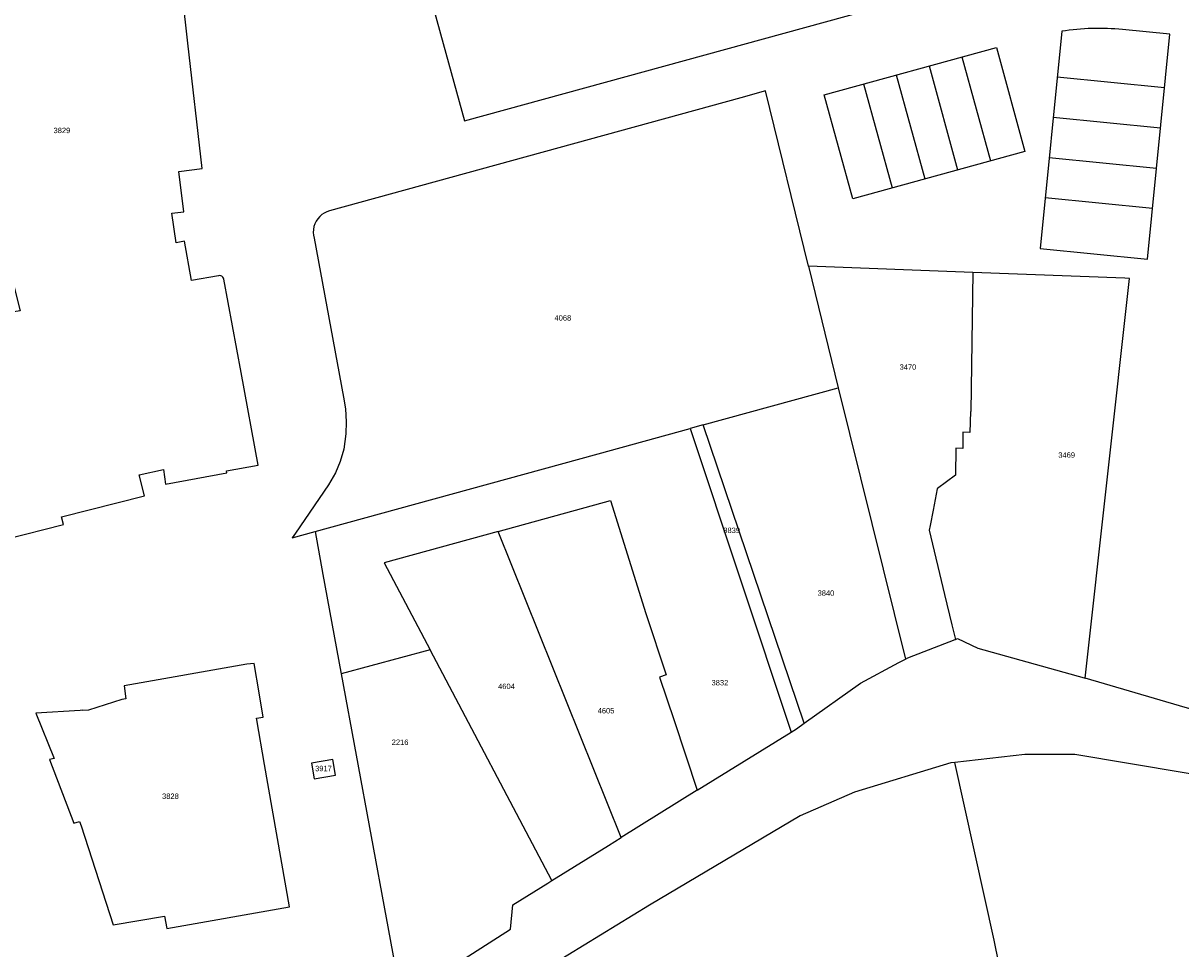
# Model space of a CAD drawing. Header units: metres. Extents: x 174165 to 174891, y 461922 to 462936.
# Tile 7 of 23: x 174368 to 174583, y 462225 to 462397. Entities that reach past the tile are written whole.
import ezdxf

# ---------------------------------------------------------------- set-up
doc = ezdxf.new("R2010")
doc.units = ezdxf.units.M
for name, color, linetype in [('B-XX-KG-GRENS_PERCEEL-G', 213, 'Continuous'), ('B-XX-KG-GRENS_PERCEEL-T20', 213, 'Continuous'), ('N-PV-KG-GRENS_PERCEEL-G', 1, 'Continuous')]:
    doc.layers.add(name, color=color, linetype=linetype)
doc.styles.add('NLCS-ISO-M500-T20', font='NLCS-ISO.ttf', dxfattribs={"height": 1})

msp = doc.modelspace()

# ---------------------------------------------------------------- linework, layer by layer
at = {"layer": 'B-XX-KG-GRENS_PERCEEL-G', "lineweight": -3, "flags": 128}
for points in [[(174403.18, 462421.4), (174421.01, 462423.7), (174441.72, 462426.38), (174448.58, 462427.27), (174448.58, 462427.26), (174451.29, 462406.25), (174443.67, 462405.26), (174444.64, 462401.7), (174443.42, 462401.37), (174445.79, 462392.75), (174449.74, 462378.42), (174535.18, 462401.91), (174516.61, 462469.4), (174398.96, 462436.99), (174398.94, 462436.98)], [(174405.11, 462349.07), (174405.03, 462349.28), (174404.91, 462349.47), (174404.73, 462349.61), (174404.53, 462349.7), (174404.31, 462349.74), (174404.09, 462349.71), (174399.12, 462348.82), (174397.78, 462356.12), (174396.27, 462355.84), (174395.47, 462361.32), (174397.65, 462361.57), (174396.76, 462369.05), (174401.07, 462369.57), (174398.43, 462392.85), (174395.44, 462419.43)], [(174513.53, 462351.49), (174505.56, 462383.99), (174501.01, 462382.73), (174424.72, 462361.75), (174424.21, 462361.58), (174423.73, 462361.34), (174423.28, 462361.04), (174422.88, 462360.68), (174422.52, 462360.27), (174422.23, 462359.82), (174421.99, 462359.34), (174421.82, 462358.83), (174421.72, 462358.3), (174421.69, 462357.76), (174421.73, 462357.22), (174421.85, 462356.69), (174427.31, 462327.17), (174427.64, 462325.04), (174427.79, 462322.62), (174427.74, 462320.4), (174427.35, 462317.58), (174426.69, 462315.27), (174425.79, 462313.17), (174424.53, 462310.92), (174418.36, 462301.96), (174417.76, 462301.1), (174422.02, 462302.27)], [(174340.17, 462380.74), (174348.23, 462368.97), (174356.26, 462357.22), (174359.66, 462359.56), (174363.92, 462353.29), (174365.81, 462349.05), (174367.34, 462343.23), (174360.08, 462342.1), (174362.38, 462326.49), (174364.44, 462312.51), (174363.31, 462312.4), (174364.66, 462300.85), (174375.34, 462303.58), (174374.96, 462304.99), (174390.37, 462308.93), (174389.38, 462312.81), (174393.89, 462313.77), (174394.29, 462311.04), (174405.67, 462313.14), (174405.6, 462313.53), (174411.46, 462314.61), (174408.3, 462331.77), (174405.11, 462349.07)], [(174544.01, 462350.32), (174513.53, 462351.49)], [(174513.53, 462351.49), (174519.06, 462328.94)], [(174544.01, 462350.32), (174543.66, 462324.55), (174543.58, 462324.55), (174543.48, 462320.64), (174542.2, 462320.7), (174542.19, 462317.71), (174540.89, 462317.73), (174540.78, 462312.71), (174537.45, 462310.29), (174537.43, 462310.2), (174536.68, 462306.27), (174536.12, 462303.42), (174535.95, 462302.54), (174538.8, 462290.62), (174540.16, 462284.96), (174540.8, 462282.29)], [(174573.09, 462349.22), (174572.22, 462349.25), (174544.01, 462350.32)], [(174564.89, 462275.11), (174573.09, 462349.22)], [(174493.98, 462322.05), (174519.06, 462328.94)], [(174519.06, 462328.94), (174531.51, 462278.62)], [(174493.98, 462322.05), (174491.6, 462321.4)], [(174512.77, 462266.76), (174493.98, 462322.05)], [(174422.02, 462302.27), (174433.96, 462305.57), (174474.51, 462316.7), (174491.6, 462321.4)], [(174491.6, 462321.4), (174510.32, 462265.11)], [(174455.98, 462302.28), (174476.83, 462308.02)], [(174476.83, 462308.02), (174483.39, 462287.09), (174487.15, 462275.69), (174485.91, 462275.28), (174488.64, 462267.24), (174492.91, 462254.31)], [(174422.02, 462302.27), (174423.48, 462294.29), (174426.8, 462276.22), (174426.86, 462275.91)], [(174455.98, 462302.28), (174434.84, 462296.47), (174443.36, 462280.33)], [(174478.81, 462245.56), (174455.98, 462302.28)], [(174531.99, 462278.88), (174540.74, 462282.27), (174540.8, 462282.29)], [(174540.8, 462282.29), (174541.17, 462282.43), (174544.95, 462280.68), (174564.66, 462275.18), (174564.89, 462275.11)], [(174443.36, 462280.33), (174426.86, 462275.91)], [(174465.94, 462237.58), (174443.36, 462280.33)], [(174531.51, 462278.62), (174531.99, 462278.88)], [(174411.13, 462267.68), (174412.41, 462267.87), (174411.64, 462272.37), (174410.74, 462277.81), (174409.38, 462277.69), (174386.61, 462273.68), (174386.92, 462271.28), (174386.2, 462271.15), (174380, 462269.19), (174378.97, 462269.12), (174378.96, 462269.18), (174378.44, 462269.09), (174370.22, 462268.58), (174373.6, 462260.19)], [(174512.77, 462266.76), (174523.2, 462274.2), (174530.32, 462277.99)], [(174530.32, 462277.99), (174531.51, 462278.62)], [(174426.86, 462275.91), (174437.96, 462215.55)], [(174628.72, 462257.08), (174628.53, 462257.13), (174609.69, 462262.21), (174597.06, 462265.69), (174582.37, 462269.97), (174564.89, 462275.11)], [(174373.6, 462260.19), (174372.75, 462259.99), (174377.27, 462248.2), (174378.31, 462248.49), (174378.64, 462247.7), (174384.59, 462229.36), (174394.1, 462230.98), (174394.51, 462228.67), (174417.28, 462232.7), (174412.64, 462259.07), (174411.19, 462267.35), (174411.13, 462267.68)], [(174511.32, 462265.73), (174512.77, 462266.76)], [(174492.91, 462254.31), (174510.32, 462265.11)], [(174510.32, 462265.11), (174511.32, 462265.73)], [(174425.81, 462257.09), (174425.3, 462260.03), (174421.35, 462259.35), (174421.86, 462256.41)], [(174540.67, 462259.48), (174539.95, 462259.4), (174522.09, 462253.97), (174511.97, 462249.59), (174484.04, 462233.02), (174432.54, 462201.51)], [(174620.67, 462248.4), (174593.57, 462255.79), (174562.97, 462260.95), (174553.65, 462260.95), (174540.67, 462259.48)], [(174566.69, 462135.31), (174556.87, 462182.67), (174547.99, 462226.51), (174540.67, 462259.48)], [(174421.86, 462256.41), (174425.81, 462257.09)], [(174492.91, 462254.31), (174478.81, 462245.56)], [(174465.94, 462237.58), (174476.44, 462244.1), (174478.81, 462245.56)], [(174458.29, 462228.53), (174458.68, 462233.08), (174465.18, 462237.11), (174465.94, 462237.58)], [(174437.96, 462215.55), (174458.29, 462228.53)]]:
    msp.add_lwpolyline(points, dxfattribs=at)
at = {"layer": 'N-PV-KG-GRENS_PERCEEL-G', "flags": 128}
msp.add_lwpolyline([(174580.55, 462394.48), (174571.8, 462395.35, 0.063544), (174560.51, 462395.05), (174556.51, 462354.74), (174576.41, 462352.77)], format="xyb", close=True, dxfattribs=at)
msp.add_lwpolyline([(174548.4, 462392.02), (174553.7, 462372.73), (174521.79, 462363.95), (174516.48, 462383.23)], close=True, dxfattribs=at)
at = {"layer": 'N-PV-KG-GRENS_PERCEEL-G'}
for points in [[(174541.27, 462369.31), (174535.96, 462388.59)], [(174547.34, 462370.98), (174542.03, 462390.26)], [(174535.19, 462367.64), (174529.89, 462386.92)], [(174559.67, 462386.59), (174579.57, 462384.61)], [(174529.12, 462365.97), (174523.81, 462385.25)], [(174558.93, 462379.12), (174578.83, 462377.15)], [(174558.19, 462371.66), (174578.09, 462369.68)], [(174557.45, 462364.2), (174577.35, 462362.22)]]:
    msp.add_lwpolyline(points, dxfattribs=at)

# ---------------------------------------------------------------- texts
at = {"layer": 'B-XX-KG-GRENS_PERCEEL-T20', "lineweight": -3, "char_height": 1, "width": 6, "attachment_point": 5, "style": 'NLCS-ISO-M500-T20'}
for s, insert in [('{\\fArial|b0|i0;3829}', (174375.06, 462376.65)), ('{\\fArial|b0|i0;4068}', (174467.98, 462341.89)), ('{\\fArial|b0|i0;3470}', (174531.99, 462332.78)), ('{\\fArial|b0|i0;3469}', (174561.43, 462316.46)), ('{\\fArial|b0|i0;3839}', (174499.29, 462302.5)), ('{\\fArial|b0|i0;3840}', (174516.78, 462290.87)), ('{\\fArial|b0|i0;3832}', (174497.11, 462274.25)), ('{\\fArial|b0|i0;4604}', (174457.52, 462273.57)), ('{\\fArial|b0|i0;4605}', (174475.99, 462269.05)), ('{\\fArial|b0|i0;2216}', (174437.79, 462263.21)), ('{\\fArial|b0|i0;3917}', (174423.58, 462258.34)), ('{\\fArial|b0|i0;3828}', (174395.19, 462253.2))]:
    msp.add_mtext(s, dxfattribs=dict(at, insert=insert))

doc.saveas('drawing.dxf')
